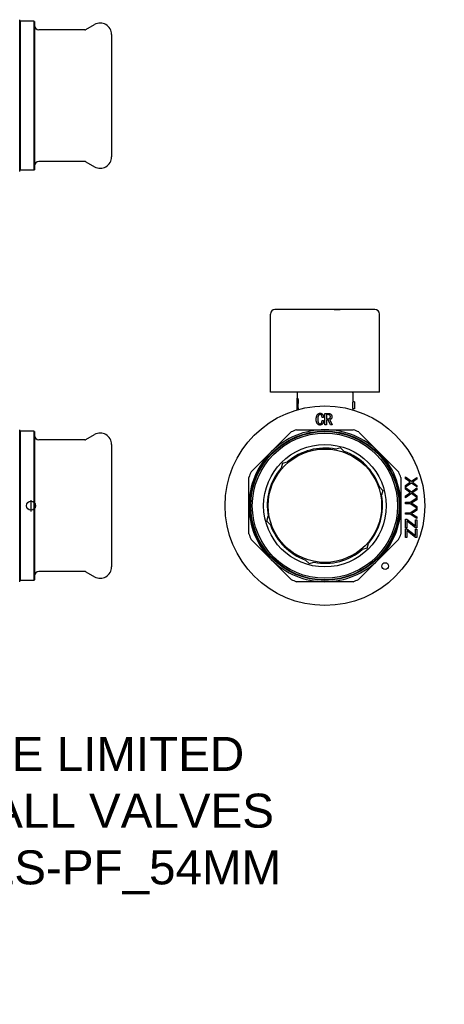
# Model space of a CAD drawing. Header units: millimetres. Extents: x 72 to 3516, y -34 to 410.
# Tile 10 of 10: x 358 to 545, y -34 to 400. Entities that reach past the tile are written whole.
import ezdxf

# ---------------------------------------------------------------- set-up
doc = ezdxf.new("R2010")
doc.units = ezdxf.units.MM
for name, color, linetype in [('DETAIL', 2, 'Continuous'), ('ORIGIN', 6, 'Continuous'), ('TEXT', 7, 'Continuous')]:
    doc.layers.add(name, color=color, linetype=linetype)
doc.styles.add('fastrack', font='ARIAL.TTF')

msp = doc.modelspace()

# ---------------------------------------------------------------- linework, layer by layer
at = {"layer": 'DETAIL'}
for p, q in [((358.01, 389.96), (358.01, 399.75)), ((358.01, 398.95), (358.21, 399.15)), ((358.21, 399.15), (358.21, 333.35)), ((364.31, 399.15), (358.21, 399.15)), ((364.31, 399.15), (364.31, 333.35)), ((364.51, 398.95), (364.31, 399.15)), ((364.51, 398.95), (364.51, 333.55)), ((386.71, 395.25), (366.51, 395.25)), ((387.21, 395.39), (391.01, 397.58)), ((398.51, 393.25), (398.51, 339.25)), ((358.01, 366.28), (358.01, 389.96)), ((358.01, 342.58), (358.01, 366.28)), ((358.01, 332.75), (358.01, 342.58)), ((386.71, 337.25), (366.51, 337.25)), ((387.21, 337.12), (391.01, 334.92)), ((358.01, 333.55), (358.21, 333.35)), ((358.01, 332.75), (358.01, 332.75)), ((364.31, 333.35), (358.21, 333.35)), ((364.51, 333.55), (364.31, 333.35)), ((468.51, 235.47), (468.51, 269.97)), ((514.51, 271.97), (470.51, 271.97)), ((481.46, 271.98), (481.46, 271.97)), ((481.73, 271.98), (481.46, 271.98)), ((482.12, 271.98), (481.73, 271.98)), ((481.73, 271.98), (481.73, 271.97)), ((482.82, 271.98), (482.12, 271.98)), ((482.12, 271.98), (482.12, 271.97)), ((483.21, 271.98), (482.82, 271.98)), ((482.82, 271.98), (482.82, 271.97)), ((483.69, 271.98), (483.21, 271.98)), ((483.21, 271.98), (483.21, 271.97)), ((483.92, 271.98), (483.69, 271.98)), ((483.69, 271.98), (483.69, 271.97)), ((484.3, 271.98), (483.92, 271.98)), ((483.92, 271.98), (483.92, 271.97)), ((484.3, 271.98), (484.3, 271.97)), ((484.91, 271.98), (484.51, 271.98)), ((484.51, 271.98), (484.51, 271.97)), ((485.13, 271.98), (484.91, 271.98)), ((484.91, 271.98), (484.91, 271.97)), ((486.25, 271.98), (485.13, 271.98)), ((485.13, 271.98), (485.13, 271.97)), ((486.64, 271.98), (486.25, 271.98)), ((486.25, 271.98), (486.25, 271.97)), ((487.04, 271.98), (486.64, 271.98)), ((486.64, 271.98), (486.64, 271.97)), ((487.06, 271.98), (487.04, 271.98)), ((487.04, 271.98), (487.04, 271.97)), ((487.54, 271.98), (487.06, 271.98)), ((487.06, 271.98), (487.06, 271.97)), ((488.07, 271.98), (487.54, 271.98)), ((487.54, 271.98), (487.54, 271.97)), ((488.16, 271.98), (488.07, 271.98)), ((488.28, 271.98), (488.16, 271.98)), ((488.16, 271.98), (488.16, 271.97)), ((489.01, 271.98), (488.28, 271.98)), ((489.47, 271.98), (489.01, 271.98)), ((489.01, 271.98), (489.01, 271.97)), ((489.47, 271.98), (489.47, 271.97)), ((489.86, 271.98), (489.86, 271.97)), ((489.89, 271.98), (489.86, 271.98)), ((490.07, 271.98), (489.89, 271.98)), ((489.89, 271.98), (489.89, 271.97)), ((490.42, 271.98), (490.07, 271.98)), ((490.07, 271.97), (490.07, 271.98)), ((490.45, 271.98), (490.42, 271.98)), ((490.42, 271.98), (490.42, 271.97)), ((491.06, 271.98), (490.45, 271.98)), ((490.45, 271.98), (490.45, 271.97)), ((491.27, 271.98), (491.06, 271.98)), ((491.06, 271.98), (491.06, 271.97)), ((491.27, 271.98), (491.27, 271.97)), ((491.62, 271.98), (491.27, 271.98)), ((491.62, 271.98), (491.62, 271.97)), ((492.27, 271.98), (491.62, 271.98)), ((492.42, 271.98), (492.27, 271.98)), ((492.27, 271.98), (492.27, 271.97)), ((494.15, 271.98), (492.42, 271.98)), ((492.42, 271.98), (492.42, 271.97)), ((492.42, 271.98), (492.42, 271.98)), ((492.42, 271.98), (492.42, 271.97)), ((494.38, 271.98), (494.15, 271.98)), ((494.15, 271.98), (494.15, 271.97)), ((494.4, 271.98), (494.38, 271.98)), ((494.38, 271.98), (494.38, 271.97)), ((494.77, 271.98), (494.4, 271.98)), ((494.4, 271.98), (494.4, 271.97)), ((495.41, 271.98), (494.77, 271.98)), ((494.77, 271.98), (494.77, 271.97)), ((496.18, 271.98), (495.41, 271.98)), ((495.41, 271.98), (495.41, 271.97)), ((496.58, 271.98), (496.18, 271.98)), ((496.18, 271.98), (496.18, 271.97)), ((496.58, 271.98), (497.12, 271.98)), ((496.58, 271.98), (496.58, 271.97)), ((497.12, 271.98), (497.17, 271.98)), ((497.28, 271.98), (497.17, 271.98)), ((497.17, 271.98), (497.17, 271.97)), ((497.28, 271.98), (499.21, 271.98)), ((497.28, 271.98), (497.28, 271.97)), ((499.24, 271.98), (499.21, 271.98)), ((499.21, 271.98), (499.21, 271.97)), ((499.24, 271.98), (499.24, 271.97)), ((499.81, 271.98), (499.54, 271.98)), ((499.54, 271.98), (499.54, 271.97)), ((500.2, 271.98), (499.81, 271.98)), ((499.81, 271.98), (499.81, 271.97)), ((500.74, 271.98), (500.2, 271.98)), ((500.2, 271.98), (500.2, 271.97)), ((501.62, 271.98), (500.74, 271.98)), ((500.74, 271.98), (500.74, 271.97)), ((501.62, 271.98), (501.62, 271.97)), ((502.31, 271.98), (502.31, 271.97)), ((502.34, 271.98), (502.31, 271.98)), ((502.69, 271.98), (502.34, 271.98)), ((502.34, 271.98), (502.34, 271.97)), ((502.69, 271.98), (502.69, 271.97)), ((516.51, 235.47), (516.51, 269.97)), ((516.51, 235.47), (468.51, 235.47)), ((480.26, 235.47), (480.63, 235.37)), ((480.26, 235.47), (480.26, 232.87)), ((480.63, 235.37), (480.63, 235.47)), ((504.39, 235.47), (504.39, 235.37)), ((504.76, 235.47), (504.39, 235.37)), ((504.76, 235.47), (504.76, 231.23)), ((480.25, 231.06), (480.24, 231.06)), ((480.25, 232.87), (480.37, 232.87)), ((480.25, 227.87), (480.25, 232.87)), ((480.28, 232.31), (480.28, 230.58)), ((480.28, 232.31), (480.35, 232.31)), ((480.28, 230.58), (480.38, 230.58)), ((480.3, 232.31), (480.3, 230.58)), ((480.37, 232.87), (480.39, 232.87)), ((480.48, 230.11), (480.5, 230.11)), ((480.71, 231.43), (480.73, 231.43)), ((505.51, 231.23), (504.76, 231.23)), ((505.51, 231.23), (505.51, 228.23)), ((480.25, 229.88), (480.24, 229.88)), ((480.25, 227.87), (480.28, 227.87)), ((480.26, 227.87), (480.26, 227.73)), ((480.28, 230.02), (480.28, 227.87)), ((480.28, 230.02), (480.37, 230.02)), ((480.28, 227.87), (480.3, 227.87)), ((480.3, 230.02), (480.3, 227.87)), ((480.57, 227.87), (480.75, 227.87)), ((480.75, 227.87), (480.76, 227.87)), ((492.51, 221.12), (492.52, 226.16)), ((492.52, 226.16), (494, 226.15)), ((504.76, 228.23), (504.76, 227.73)), ((505.51, 228.23), (504.76, 228.23)), ((491.92, 224.35), (491.25, 224.35)), ((491.25, 223.07), (491.92, 223.07)), ((493.19, 225.63), (493.19, 223.82)), ((493.85, 225.63), (493.19, 225.63)), ((493.19, 223.82), (494.03, 223.82)), ((493.19, 223.3), (493.19, 221.12)), ((493.94, 223.3), (493.19, 223.3)), ((494.99, 221.12), (493.94, 223.3)), ((494.62, 223.38), (495.74, 221.12)), ((358.01, 209.18), (358.01, 218.97)), ((358.01, 218.17), (358.21, 218.37)), ((358.21, 218.37), (358.21, 152.57)), ((364.31, 218.37), (358.21, 218.37)), ((364.31, 218.37), (364.31, 152.57)), ((364.51, 218.17), (364.31, 218.37)), ((364.51, 218.17), (364.51, 152.77)), ((468.84, 209.18), (477.68, 218)), ((480.06, 218.98), (492.54, 218.97)), ((493.19, 221.12), (492.51, 221.12)), ((492.54, 218.97), (505.02, 218.96)), ((495.74, 221.12), (494.99, 221.12)), ((507.4, 217.97), (516.22, 209.14)), ((386.71, 214.47), (366.51, 214.47)), ((387.21, 214.6), (391.01, 216.8)), ((358.01, 185.5), (358.01, 209.18)), ((398.51, 212.47), (398.51, 158.47)), ((460.01, 200.36), (468.84, 209.18)), ((499.42, 210.99), (497.26, 210.42)), ((499.42, 210.99), (501, 209.41)), ((516.22, 209.14), (525.04, 200.3)), ((473.86, 204.22), (473.28, 202.06)), ((473.86, 204.22), (476.02, 204.79)), ((459.01, 185.5), (459.02, 197.98)), ((526.02, 197.92), (526.01, 185.44)), ((528.02, 197.36), (528.02, 198.15)), ((528.02, 198.15), (530.61, 196.23)), ((529.75, 196.12), (528.02, 197.36)), ((528.02, 194.41), (529.79, 195.66)), ((530.65, 195.48), (528.02, 193.6)), ((530.61, 196.23), (532.99, 197.92)), ((532.99, 193.73), (530.65, 195.48)), ((531.67, 195.45), (532.99, 194.45)), ((532.99, 197.14), (531.71, 196.24)), ((532.99, 197.92), (532.99, 197.14)), ((518.07, 192.25), (516.5, 193.83)), ((518.07, 192.25), (517.49, 190.09)), ((528.02, 193.6), (528.02, 194.41)), ((528.02, 192.75), (528.02, 193.54)), ((528.02, 193.54), (530.61, 191.61)), ((529.75, 191.5), (528.02, 192.75)), ((528.02, 189.8), (529.79, 191.05)), ((530.61, 191.61), (532.98, 193.31)), ((532.98, 192.53), (531.71, 191.62)), ((532.98, 193.31), (532.98, 192.53)), ((532.99, 194.45), (532.99, 193.73)), ((530.64, 190.86), (528.01, 188.98)), ((528.01, 188.98), (528.02, 189.8)), ((528.01, 186.36), (528.01, 187.02)), ((528.01, 187.02), (530.12, 187.02)), ((530.12, 187.02), (532.98, 188.93)), ((532.98, 189.12), (530.64, 190.86)), ((532.98, 188.13), (531.48, 187.15)), ((531.67, 190.83), (532.98, 189.83)), ((532.98, 189.83), (532.98, 189.12)), ((532.98, 188.93), (532.98, 188.13)), ((358.01, 161.8), (358.01, 185.5)), ((459, 173.02), (459.01, 185.5)), ((526.01, 185.44), (526, 172.96)), ((530.12, 186.36), (528.01, 186.36)), ((528.01, 181.75), (528.01, 182.4)), ((528.01, 182.4), (530.11, 182.4)), ((530.11, 182.4), (532.98, 184.31)), ((532.98, 184.38), (530.12, 186.36)), ((532.98, 183.51), (531.48, 182.54)), ((531.52, 186.1), (532.98, 185.14)), ((532.98, 185.14), (532.98, 184.38)), ((532.98, 184.31), (532.98, 183.51)), ((466.95, 178.69), (467.53, 180.85)), ((466.95, 178.69), (468.53, 177.11)), ((528, 175.66), (528.01, 179.58)), ((530.11, 181.74), (528.01, 181.75)), ((528.01, 179.58), (528.62, 179.58)), ((528.59, 178.83), (528.59, 175.66)), ((528.94, 178.53), (528.59, 178.83)), ((528.62, 179.58), (531.8, 177.04)), ((532.38, 175.73), (528.94, 178.53)), ((532.97, 179.76), (530.11, 181.74)), ((531.51, 181.49), (532.97, 180.53)), ((532.38, 176.52), (532.39, 179.29)), ((532.39, 179.29), (532.97, 179.29)), ((532.97, 180.53), (532.97, 179.76)), ((532.97, 179.29), (532.97, 175.73)), ((528.59, 175.66), (528, 175.66)), ((528, 171.43), (528, 175.35)), ((528, 175.35), (528.61, 175.35)), ((528.59, 174.6), (528.59, 171.43)), ((528.94, 174.3), (528.59, 174.6)), ((528.61, 175.35), (531.79, 172.81)), ((532.38, 171.5), (528.94, 174.3)), ((532.97, 175.73), (532.38, 175.73)), ((532.38, 175.06), (532.97, 175.06)), ((532.38, 172.29), (532.38, 175.06)), ((532.97, 175.06), (532.97, 171.5)), ((468.8, 161.8), (459.98, 170.64)), ((525.01, 170.58), (516.18, 161.76)), ((528.59, 171.43), (528, 171.43)), ((532.97, 171.5), (532.38, 171.5)), ((511.16, 166.72), (509, 166.15)), ((511.16, 166.72), (511.74, 168.88)), ((358.01, 151.97), (358.01, 161.8)), ((477.62, 152.97), (468.8, 161.8)), ((485.6, 159.95), (484.02, 161.53)), ((516.18, 161.76), (507.34, 152.94)), ((386.71, 156.47), (366.51, 156.47)), ((387.21, 156.34), (391.01, 154.14)), ((485.6, 159.95), (487.76, 160.52)), ((358.01, 152.77), (358.21, 152.57)), ((358.01, 151.97), (358.01, 151.97)), ((364.31, 152.57), (358.21, 152.57)), ((364.51, 152.77), (364.31, 152.57)), ((492.48, 151.97), (480, 151.98)), ((504.96, 151.96), (492.48, 151.97))]:
    msp.add_line(p, q, dxfattribs=at)
at = {"layer": 'DETAIL', "flags": 128}
for points in [[(480.25, 231.7), (480.25, 231.67), (480.24, 231.65), (480.24, 231.62), (480.24, 231.59), (480.24, 231.57), (480.24, 231.54), (480.24, 231.52), (480.24, 231.49), (480.24, 231.46), (480.24, 231.43), (480.24, 231.41), (480.24, 231.38), (480.24, 231.36), (480.24, 231.33), (480.24, 231.3), (480.24, 231.28), (480.24, 231.25), (480.24, 231.23), (480.24, 231.21), (480.24, 231.18), (480.24, 231.16), (480.24, 231.13), (480.24, 231.1), (480.24, 231.06)], [(480.55, 231.43), (480.55, 231.51), (480.55, 231.57), (480.55, 231.63), (480.54, 231.7), (480.54, 231.77), (480.53, 231.83), (480.53, 231.89), (480.52, 231.95), (480.51, 232), (480.5, 232.05), (480.49, 232.1), (480.48, 232.14), (480.47, 232.17), (480.46, 232.2), (480.45, 232.22), (480.44, 232.25), (480.42, 232.26), (480.41, 232.28), (480.4, 232.29), (480.39, 232.3), (480.38, 232.31), (480.37, 232.31), (480.36, 232.31), (480.35, 232.31)], [(480.37, 232.87), (480.39, 232.87), (480.41, 232.86), (480.42, 232.85), (480.44, 232.84), (480.46, 232.82), (480.48, 232.8), (480.5, 232.76), (480.52, 232.73), (480.54, 232.69), (480.56, 232.64), (480.58, 232.59), (480.6, 232.53), (480.62, 232.46), (480.63, 232.39), (480.65, 232.31), (480.66, 232.22), (480.67, 232.13), (480.68, 232.03), (480.69, 231.94), (480.7, 231.84), (480.7, 231.74), (480.71, 231.64), (480.71, 231.55), (480.71, 231.43)], [(480.38, 230.58), (480.39, 230.58), (480.4, 230.59), (480.41, 230.59), (480.42, 230.6), (480.43, 230.61), (480.44, 230.63), (480.45, 230.65), (480.46, 230.67), (480.47, 230.69), (480.48, 230.72), (480.49, 230.75), (480.5, 230.79), (480.51, 230.83), (480.52, 230.87), (480.52, 230.92), (480.53, 230.97), (480.54, 231.02), (480.54, 231.08), (480.54, 231.13), (480.55, 231.19), (480.55, 231.25), (480.55, 231.31), (480.55, 231.36), (480.55, 231.43)], [(480.39, 232.87), (480.41, 232.87), (480.43, 232.86), (480.44, 232.85), (480.46, 232.84), (480.48, 232.82), (480.5, 232.8), (480.52, 232.77), (480.54, 232.73), (480.56, 232.69), (480.58, 232.64), (480.6, 232.59), (480.62, 232.53), (480.64, 232.46), (480.65, 232.38), (480.67, 232.3), (480.68, 232.21), (480.69, 232.12), (480.7, 232.03), (480.71, 231.94), (480.72, 231.84), (480.72, 231.74), (480.73, 231.63), (480.73, 231.55), (480.73, 231.43)], [(480.71, 231.43), (480.71, 231.35), (480.71, 231.28), (480.7, 231.21), (480.7, 231.13), (480.7, 231.06), (480.69, 230.99), (480.69, 230.91), (480.68, 230.84), (480.67, 230.78), (480.66, 230.71), (480.65, 230.64), (480.64, 230.58), (480.63, 230.53), (480.62, 230.48), (480.6, 230.42), (480.59, 230.37), (480.58, 230.33), (480.56, 230.29), (480.55, 230.25), (480.53, 230.21), (480.52, 230.18), (480.5, 230.15), (480.49, 230.13), (480.48, 230.11)], [(480.48, 230.11), (480.48, 230.02), (480.49, 229.92), (480.5, 229.83), (480.51, 229.74), (480.52, 229.64), (480.53, 229.55), (480.54, 229.46), (480.55, 229.36), (480.57, 229.27), (480.58, 229.18), (480.59, 229.08), (480.6, 228.99), (480.61, 228.9), (480.62, 228.8), (480.63, 228.71), (480.65, 228.62), (480.66, 228.52), (480.67, 228.43), (480.68, 228.34), (480.69, 228.24), (480.71, 228.15), (480.72, 228.06), (480.73, 227.96), (480.75, 227.87)], [(480.73, 231.43), (480.73, 231.35), (480.73, 231.28), (480.72, 231.21), (480.72, 231.13), (480.72, 231.06), (480.71, 230.99), (480.71, 230.91), (480.7, 230.84), (480.69, 230.77), (480.68, 230.7), (480.67, 230.64), (480.66, 230.58), (480.65, 230.53), (480.64, 230.48), (480.62, 230.42), (480.61, 230.37), (480.6, 230.33), (480.58, 230.29), (480.57, 230.25), (480.55, 230.21), (480.54, 230.18), (480.53, 230.15), (480.51, 230.13), (480.5, 230.11)], [(480.5, 230.11), (480.5, 230.02), (480.51, 229.92), (480.52, 229.83), (480.53, 229.74), (480.54, 229.64), (480.55, 229.55), (480.56, 229.46), (480.57, 229.37), (480.58, 229.27), (480.6, 229.18), (480.61, 229.09), (480.62, 228.99), (480.63, 228.9), (480.64, 228.81), (480.65, 228.71), (480.66, 228.62), (480.68, 228.53), (480.69, 228.43), (480.7, 228.34), (480.71, 228.25), (480.73, 228.15), (480.74, 228.06), (480.75, 227.97), (480.77, 227.87)], [(504.76, 231.23), (504.76, 231.22), (504.76, 231.21), (504.76, 231.2), (504.75, 231.18), (504.75, 231.15), (504.75, 231.11), (504.74, 231.07), (504.74, 231.03), (504.73, 230.97), (504.73, 230.92), (504.72, 230.86), (504.71, 230.79), (504.71, 230.72), (504.7, 230.64), (504.7, 230.56), (504.69, 230.48), (504.69, 230.39), (504.68, 230.3), (504.68, 230.21), (504.67, 230.12), (504.67, 230.02), (504.67, 229.92), (504.67, 229.83), (504.67, 229.73)], [(480.24, 229.88), (480.24, 229.85), (480.24, 229.83), (480.24, 229.8), (480.24, 229.77), (480.24, 229.74), (480.24, 229.72), (480.24, 229.69), (480.24, 229.67), (480.24, 229.65), (480.24, 229.63), (480.24, 229.61), (480.24, 229.59), (480.24, 229.57), (480.24, 229.55), (480.24, 229.53), (480.24, 229.51), (480.24, 229.49), (480.24, 229.46), (480.24, 229.44), (480.24, 229.41), (480.24, 229.39), (480.24, 229.37), (480.25, 229.34), (480.25, 229.32)], [(480.57, 227.87), (480.56, 227.96), (480.55, 228.05), (480.54, 228.14), (480.53, 228.23), (480.52, 228.32), (480.51, 228.41), (480.5, 228.5), (480.49, 228.59), (480.48, 228.68), (480.47, 228.77), (480.47, 228.86), (480.46, 228.95), (480.45, 229.04), (480.44, 229.13), (480.43, 229.22), (480.43, 229.31), (480.42, 229.4), (480.41, 229.49), (480.4, 229.57), (480.4, 229.66), (480.39, 229.75), (480.38, 229.84), (480.38, 229.93), (480.37, 230.02)], [(488.69, 223.48), (488.69, 223.63), (488.7, 223.78), (488.7, 223.93), (488.72, 224.09), (488.73, 224.24), (488.75, 224.39), (488.78, 224.54), (488.81, 224.69), (488.85, 224.84), (488.9, 224.98), (488.95, 225.12), (489.01, 225.26), (489.08, 225.4), (489.16, 225.53), (489.25, 225.65), (489.35, 225.76), (489.46, 225.87), (489.58, 225.96), (489.71, 226.05), (489.85, 226.11), (489.99, 226.17), (490.14, 226.2), (490.29, 226.23), (490.44, 226.23)], [(490.44, 226.23), (490.55, 226.23), (490.67, 226.22), (490.78, 226.2), (490.89, 226.17), (490.99, 226.13), (491.1, 226.08), (491.19, 226.03), (491.29, 225.96), (491.37, 225.89), (491.46, 225.81), (491.53, 225.73), (491.6, 225.64), (491.66, 225.55), (491.72, 225.45), (491.77, 225.35), (491.81, 225.24), (491.84, 225.13), (491.87, 225.03), (491.89, 224.91), (491.91, 224.8), (491.92, 224.69), (491.92, 224.58), (491.92, 224.47), (491.92, 224.35)], [(494, 226.15), (494.1, 226.15), (494.2, 226.15), (494.31, 226.14), (494.41, 226.12), (494.51, 226.1), (494.61, 226.08), (494.71, 226.05), (494.8, 226.01), (494.9, 225.97), (494.99, 225.92), (495.08, 225.87), (495.16, 225.81), (495.24, 225.74), (495.31, 225.67), (495.37, 225.59), (495.42, 225.5), (495.47, 225.41), (495.51, 225.31), (495.54, 225.21), (495.56, 225.11), (495.58, 225.01), (495.59, 224.91), (495.6, 224.81), (495.6, 224.71)], [(504.67, 229.73), (504.67, 229.63), (504.67, 229.53), (504.67, 229.44), (504.67, 229.34), (504.68, 229.25), (504.68, 229.15), (504.69, 229.06), (504.69, 228.98), (504.7, 228.89), (504.7, 228.81), (504.71, 228.74), (504.71, 228.67), (504.72, 228.6), (504.73, 228.54), (504.73, 228.48), (504.74, 228.43), (504.74, 228.38), (504.75, 228.34), (504.75, 228.31), (504.75, 228.28), (504.76, 228.26), (504.76, 228.24), (504.76, 228.23), (504.76, 228.23)], [(490.39, 221.05), (490.25, 221.05), (490.11, 221.07), (489.98, 221.1), (489.85, 221.14), (489.72, 221.2), (489.6, 221.27), (489.48, 221.35), (489.38, 221.43), (489.27, 221.53), (489.18, 221.63), (489.1, 221.74), (489.02, 221.86), (488.96, 221.98), (488.9, 222.11), (488.85, 222.24), (488.81, 222.38), (488.78, 222.51), (488.75, 222.65), (488.73, 222.78), (488.72, 222.92), (488.7, 223.06), (488.7, 223.2), (488.69, 223.34), (488.69, 223.48)], [(490.41, 225.71), (490.3, 225.7), (490.19, 225.68), (490.09, 225.64), (489.99, 225.59), (489.9, 225.52), (489.82, 225.44), (489.75, 225.36), (489.69, 225.27), (489.63, 225.17), (489.58, 225.07), (489.54, 224.97), (489.51, 224.86), (489.48, 224.75), (489.46, 224.64), (489.44, 224.53), (489.42, 224.42), (489.41, 224.31), (489.39, 224.2), (489.39, 224.09), (489.38, 223.98), (489.37, 223.87), (489.37, 223.76), (489.37, 223.65), (489.37, 223.54)], [(489.37, 223.54), (489.37, 223.43), (489.37, 223.33), (489.37, 223.23), (489.38, 223.13), (489.38, 223.02), (489.39, 222.92), (489.4, 222.82), (489.42, 222.72), (489.44, 222.62), (489.46, 222.52), (489.48, 222.42), (489.51, 222.32), (489.54, 222.22), (489.58, 222.13), (489.63, 222.04), (489.69, 221.95), (489.75, 221.87), (489.82, 221.8), (489.9, 221.73), (489.99, 221.67), (490.08, 221.63), (490.18, 221.6), (490.28, 221.58), (490.38, 221.57)], [(490.38, 221.57), (490.46, 221.58), (490.54, 221.59), (490.62, 221.62), (490.69, 221.65), (490.76, 221.69), (490.83, 221.74), (490.89, 221.79), (490.94, 221.85), (491, 221.91), (491.04, 221.97), (491.08, 222.04), (491.11, 222.12), (491.14, 222.19), (491.16, 222.27), (491.18, 222.35), (491.2, 222.43), (491.21, 222.51), (491.22, 222.59), (491.23, 222.67), (491.23, 222.75), (491.24, 222.83), (491.24, 222.91), (491.24, 222.99), (491.25, 223.07)], [(491.92, 223.07), (491.92, 222.96), (491.91, 222.84), (491.9, 222.72), (491.89, 222.6), (491.87, 222.48), (491.85, 222.36), (491.82, 222.25), (491.79, 222.13), (491.75, 222.02), (491.71, 221.91), (491.66, 221.8), (491.6, 221.7), (491.53, 221.6), (491.45, 221.51), (491.37, 221.43), (491.28, 221.35), (491.18, 221.28), (491.08, 221.22), (490.97, 221.16), (490.86, 221.12), (490.75, 221.09), (490.63, 221.06), (490.51, 221.05), (490.39, 221.05)], [(491.25, 224.35), (491.25, 224.43), (491.24, 224.5), (491.24, 224.58), (491.23, 224.65), (491.23, 224.73), (491.22, 224.8), (491.21, 224.87), (491.19, 224.95), (491.18, 225.02), (491.16, 225.09), (491.13, 225.16), (491.11, 225.23), (491.08, 225.3), (491.04, 225.37), (491, 225.43), (490.95, 225.49), (490.9, 225.54), (490.84, 225.58), (490.77, 225.62), (490.71, 225.65), (490.63, 225.68), (490.56, 225.69), (490.49, 225.7), (490.41, 225.71)], [(494.92, 224.71), (494.92, 224.78), (494.92, 224.84), (494.91, 224.91), (494.89, 224.98), (494.88, 225.04), (494.85, 225.11), (494.83, 225.17), (494.79, 225.23), (494.76, 225.28), (494.71, 225.33), (494.67, 225.38), (494.62, 225.43), (494.56, 225.47), (494.5, 225.5), (494.44, 225.53), (494.38, 225.55), (494.32, 225.57), (494.25, 225.59), (494.18, 225.6), (494.12, 225.61), (494.05, 225.62), (493.98, 225.62), (493.92, 225.63), (493.85, 225.63)], [(494.03, 223.82), (494.09, 223.83), (494.15, 223.83), (494.21, 223.84), (494.27, 223.85), (494.32, 223.86), (494.38, 223.88), (494.44, 223.9), (494.49, 223.92), (494.54, 223.95), (494.6, 223.98), (494.65, 224.02), (494.69, 224.05), (494.73, 224.1), (494.77, 224.14), (494.81, 224.19), (494.83, 224.24), (494.86, 224.3), (494.88, 224.36), (494.89, 224.41), (494.9, 224.47), (494.91, 224.53), (494.92, 224.59), (494.92, 224.65), (494.92, 224.71)], [(495.6, 224.71), (495.6, 224.63), (495.59, 224.56), (495.59, 224.48), (495.58, 224.41), (495.56, 224.34), (495.55, 224.26), (495.53, 224.19), (495.5, 224.12), (495.47, 224.05), (495.44, 223.98), (495.4, 223.92), (495.36, 223.86), (495.31, 223.8), (495.26, 223.75), (495.2, 223.7), (495.15, 223.65), (495.09, 223.6), (495.03, 223.56), (494.96, 223.52), (494.9, 223.48), (494.83, 223.45), (494.76, 223.42), (494.69, 223.4), (494.62, 223.38)], [(530.12, 195.88), (530.11, 195.89), (530.09, 195.9), (530.08, 195.91), (530.06, 195.92), (530.05, 195.93), (530.03, 195.94), (530.02, 195.95), (530, 195.96), (529.98, 195.97), (529.97, 195.98), (529.95, 195.99), (529.94, 196), (529.92, 196.01), (529.91, 196.01), (529.89, 196.02), (529.87, 196.03), (529.86, 196.04), (529.84, 196.05), (529.83, 196.06), (529.81, 196.08), (529.8, 196.09), (529.78, 196.1), (529.77, 196.11), (529.75, 196.12)], [(529.79, 195.66), (529.81, 195.67), (529.82, 195.68), (529.83, 195.69), (529.85, 195.7), (529.86, 195.71), (529.87, 195.72), (529.89, 195.73), (529.9, 195.74), (529.92, 195.74), (529.93, 195.75), (529.94, 195.76), (529.96, 195.77), (529.97, 195.78), (529.98, 195.79), (530, 195.8), (530.01, 195.81), (530.03, 195.82), (530.04, 195.83), (530.05, 195.83), (530.07, 195.84), (530.08, 195.85), (530.1, 195.86), (530.11, 195.87), (530.12, 195.88)], [(531.71, 196.24), (531.69, 196.22), (531.66, 196.2), (531.64, 196.19), (531.61, 196.17), (531.59, 196.15), (531.56, 196.13), (531.54, 196.12), (531.51, 196.1), (531.49, 196.08), (531.46, 196.07), (531.44, 196.05), (531.41, 196.03), (531.39, 196.02), (531.36, 196), (531.34, 195.98), (531.31, 195.97), (531.29, 195.95), (531.26, 195.93), (531.23, 195.92), (531.21, 195.9), (531.18, 195.89), (531.16, 195.87), (531.13, 195.86), (531.1, 195.84)], [(531.1, 195.84), (531.13, 195.83), (531.15, 195.81), (531.18, 195.79), (531.2, 195.78), (531.23, 195.76), (531.25, 195.75), (531.27, 195.73), (531.3, 195.72), (531.32, 195.7), (531.34, 195.68), (531.37, 195.67), (531.39, 195.65), (531.42, 195.63), (531.44, 195.62), (531.46, 195.6), (531.49, 195.58), (531.51, 195.57), (531.53, 195.55), (531.55, 195.53), (531.58, 195.52), (531.6, 195.5), (531.62, 195.48), (531.65, 195.46), (531.67, 195.45)], [(530.12, 191.26), (530.1, 191.27), (530.09, 191.28), (530.07, 191.29), (530.06, 191.3), (530.04, 191.31), (530.03, 191.32), (530.01, 191.33), (530, 191.34), (529.98, 191.35), (529.96, 191.36), (529.95, 191.37), (529.93, 191.38), (529.92, 191.39), (529.9, 191.4), (529.89, 191.41), (529.87, 191.42), (529.86, 191.43), (529.84, 191.44), (529.82, 191.45), (529.81, 191.46), (529.79, 191.47), (529.78, 191.48), (529.76, 191.49), (529.75, 191.5)], [(529.79, 191.05), (529.8, 191.06), (529.81, 191.07), (529.83, 191.07), (529.84, 191.08), (529.86, 191.09), (529.87, 191.1), (529.88, 191.11), (529.9, 191.12), (529.91, 191.13), (529.93, 191.14), (529.94, 191.15), (529.95, 191.16), (529.97, 191.17), (529.98, 191.17), (529.99, 191.18), (530.01, 191.19), (530.02, 191.2), (530.04, 191.21), (530.05, 191.22), (530.06, 191.23), (530.08, 191.24), (530.09, 191.25), (530.11, 191.25), (530.12, 191.26)], [(531.71, 191.62), (531.68, 191.61), (531.66, 191.59), (531.63, 191.57), (531.61, 191.55), (531.58, 191.54), (531.56, 191.52), (531.53, 191.5), (531.51, 191.49), (531.48, 191.47), (531.46, 191.45), (531.43, 191.43), (531.41, 191.42), (531.38, 191.4), (531.36, 191.38), (531.33, 191.37), (531.31, 191.35), (531.28, 191.33), (531.26, 191.32), (531.23, 191.3), (531.2, 191.29), (531.18, 191.27), (531.15, 191.26), (531.13, 191.24), (531.1, 191.23)], [(531.1, 191.23), (531.12, 191.21), (531.15, 191.19), (531.17, 191.18), (531.2, 191.16), (531.22, 191.15), (531.25, 191.13), (531.27, 191.12), (531.29, 191.1), (531.32, 191.08), (531.34, 191.07), (531.36, 191.05), (531.39, 191.04), (531.41, 191.02), (531.43, 191), (531.46, 190.99), (531.48, 190.97), (531.5, 190.95), (531.53, 190.94), (531.55, 190.92), (531.57, 190.9), (531.6, 190.88), (531.62, 190.87), (531.64, 190.85), (531.67, 190.83)], [(531.48, 187.15), (531.45, 187.13), (531.41, 187.11), (531.38, 187.09), (531.34, 187.06), (531.31, 187.04), (531.27, 187.02), (531.24, 187), (531.2, 186.98), (531.17, 186.96), (531.14, 186.94), (531.1, 186.91), (531.07, 186.89), (531.03, 186.87), (531, 186.85), (530.96, 186.83), (530.92, 186.81), (530.89, 186.79), (530.85, 186.77), (530.82, 186.75), (530.78, 186.73), (530.75, 186.71), (530.71, 186.69), (530.68, 186.67), (530.64, 186.65)], [(530.64, 186.65), (530.68, 186.63), (530.72, 186.6), (530.75, 186.58), (530.79, 186.56), (530.83, 186.54), (530.86, 186.52), (530.9, 186.49), (530.94, 186.47), (530.97, 186.45), (531.01, 186.43), (531.05, 186.4), (531.08, 186.38), (531.12, 186.36), (531.16, 186.34), (531.19, 186.31), (531.23, 186.29), (531.27, 186.27), (531.3, 186.24), (531.34, 186.22), (531.37, 186.2), (531.41, 186.17), (531.45, 186.15), (531.48, 186.13), (531.52, 186.1)], [(531.48, 182.54), (531.44, 182.51), (531.41, 182.49), (531.37, 182.47), (531.34, 182.45), (531.3, 182.43), (531.27, 182.41), (531.24, 182.38), (531.2, 182.36), (531.17, 182.34), (531.13, 182.32), (531.1, 182.3), (531.06, 182.28), (531.03, 182.26), (530.99, 182.24), (530.96, 182.22), (530.92, 182.19), (530.89, 182.17), (530.85, 182.15), (530.81, 182.13), (530.78, 182.11), (530.74, 182.09), (530.71, 182.07), (530.67, 182.05), (530.64, 182.03)], [(530.64, 182.03), (530.67, 182.01), (530.71, 181.99), (530.75, 181.97), (530.79, 181.95), (530.82, 181.92), (530.86, 181.9), (530.9, 181.88), (530.93, 181.86), (530.97, 181.83), (531.01, 181.81), (531.04, 181.79), (531.08, 181.77), (531.12, 181.74), (531.15, 181.72), (531.19, 181.7), (531.23, 181.68), (531.26, 181.65), (531.3, 181.63), (531.33, 181.61), (531.37, 181.58), (531.41, 181.56), (531.44, 181.54), (531.48, 181.51), (531.51, 181.49)], [(531.8, 177.04), (531.82, 177.02), (531.85, 176.99), (531.87, 176.97), (531.9, 176.95), (531.92, 176.93), (531.95, 176.91), (531.97, 176.89), (532, 176.87), (532.02, 176.85), (532.05, 176.83), (532.07, 176.81), (532.1, 176.79), (532.12, 176.76), (532.14, 176.74), (532.17, 176.72), (532.19, 176.7), (532.22, 176.68), (532.24, 176.65), (532.27, 176.63), (532.29, 176.61), (532.31, 176.59), (532.34, 176.57), (532.36, 176.54), (532.38, 176.52)], [(531.79, 172.81), (531.82, 172.78), (531.84, 172.76), (531.87, 172.74), (531.89, 172.72), (531.92, 172.7), (531.94, 172.68), (531.97, 172.66), (531.99, 172.64), (532.02, 172.62), (532.04, 172.6), (532.07, 172.58), (532.09, 172.55), (532.12, 172.53), (532.14, 172.51), (532.17, 172.49), (532.19, 172.47), (532.21, 172.45), (532.24, 172.42), (532.26, 172.4), (532.29, 172.38), (532.31, 172.36), (532.33, 172.33), (532.36, 172.31), (532.38, 172.29)]]:
    msp.add_lwpolyline(points, dxfattribs=at)
at = {"layer": 'DETAIL'}
for centre, radius in [((492.51, 185.47), 44), ((492.51, 185.47), 32.9), ((492.51, 185.47), 32.7), ((492.51, 185.47), 32), ((492.51, 185.47), 27), ((492.51, 185.47), 25), ((519.07, 158.86), 1.5)]:
    msp.add_circle(centre, radius, dxfattribs=at)
for centre, radius, start, end in [((366.51, 397.25), 2, 180, 270), ((386.71, 396.25), 1, 270, 300), ((393.51, 393.25), 5, 0, 120), ((393.51, 339.25), 5, 240, 0), ((366.51, 335.25), 2, 90, 180), ((386.71, 336.25), 1, 60, 90), ((470.51, 269.97), 2, 90, 180), ((514.51, 269.97), 2, 0, 90), ((393.51, 212.47), 5, 0, 120), ((492.51, 185.47), 33.5, 89.9483, 134.9483), ((492.51, 185.47), 35.75, 110.3843, 114.5123), ((492.51, 185.47), 33.5, 44.9483, 89.9483), ((492.51, 185.47), 35.75, 65.3843, 69.5123), ((366.51, 216.47), 2, 180, 270), ((386.71, 215.47), 1, 270, 300), ((492.51, 185.47), 33.5, 134.9483, 179.9483), ((492.51, 185.47), 25.4, 79.214, 130.4823), ((492.51, 185.47), 25.4, 19.214, 70.4823), ((492.51, 185.47), 33.5, 359.9483, 44.9483), ((492.51, 185.47), 35.75, 155.3843, 159.5123), ((492.51, 185.47), 25.4, 139.214, 190.4823), ((492.51, 185.47), 35.75, 20.3843, 24.5123), ((492.51, 185.47), 25.4, 319.214, 10.4823), ((492.51, 185.47), 33.5, 179.9483, 224.9483), ((492.51, 185.47), 33.5, 314.9483, 359.9483), ((492.51, 185.47), 25.4, 199.214, 250.4823), ((492.51, 185.47), 35.75, 200.3843, 204.5123), ((492.51, 185.47), 35.75, 335.3843, 339.5123), ((492.51, 185.47), 25.4, 259.214, 310.4823), ((492.51, 185.47), 33.5, 224.9483, 269.9483), ((492.51, 185.47), 33.5, 269.9483, 314.9483), ((366.51, 154.47), 2, 90, 180), ((386.71, 155.47), 1, 60, 90), ((393.51, 158.47), 5, 240, 0), ((492.51, 185.47), 35.75, 245.3843, 249.5123), ((492.51, 185.47), 35.75, 290.3843, 294.5123)]:
    msp.add_arc(centre, radius, start, end, dxfattribs=at)
at = {"layer": 'ORIGIN'}
msp.add_line((363.01, 182.97), (363.01, 187.97), dxfattribs=at)
msp.add_circle((363.01, 185.47), 2, dxfattribs=at)

# ---------------------------------------------------------------- texts
at = {"layer": 'TEXT', "insert": (69.63, 83.53), "char_height": 15, "width": 610.7018, "attachment_point": 1, "style": 'fastrack'}
msp.add_mtext('\\pi225.51;CRANE LIMITED\\P\\pi212.95;DZR BALL VALVES\\P\\pi210.29;D171ALS-PF_54MM', dxfattribs=at)

doc.saveas('drawing.dxf')
